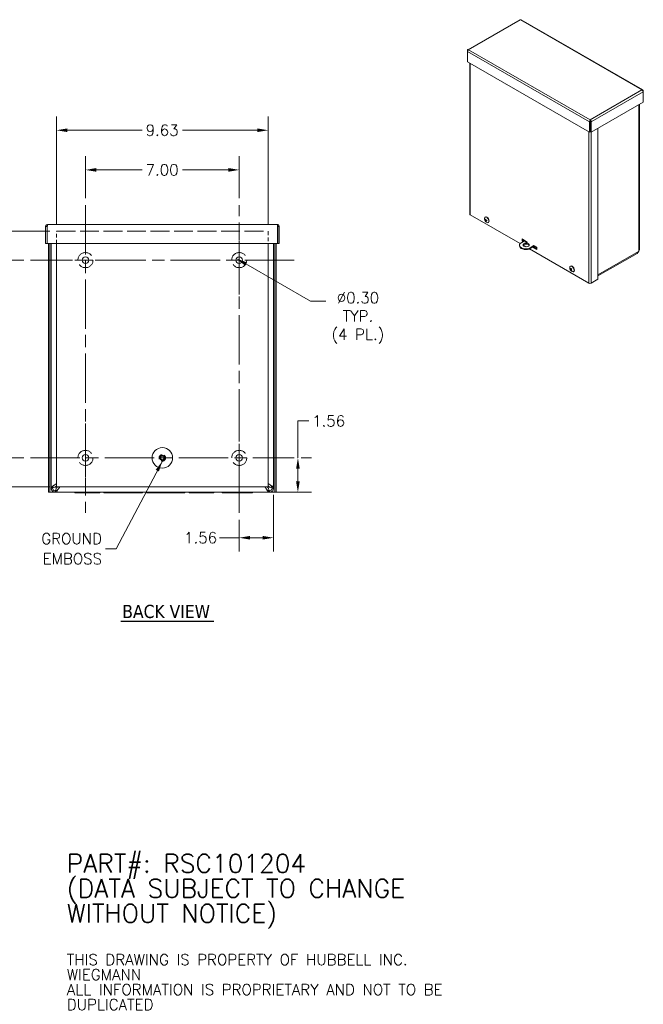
# Model space of a CAD drawing. Header units: inches. Extents: x 5.8 to 82.4, y 4.2 to 49.4.
# Tile 11 of 11: x 54 to 82.4, y 4.2 to 49. Entities that reach past the tile are written whole.
import ezdxf

# ---------------------------------------------------------------- set-up
doc = ezdxf.new("R2010")
doc.units = ezdxf.units.IN
doc.header["$LTSCALE"] = 5
doc.header["$MEASUREMENT"] = 0
doc.linetypes.add('CHAIN', pattern=[0.7087, 0.4724, -0.0591, 0.1181, -0.0591])
doc.linetypes.add('DASHED', pattern=[0.2067, 0.1654, -0.0413])
for name, color, linetype, lineweight in [('Center Mark (ANSI)', 7, 'Continuous', 5), ('Centerline (ANSI)', 7, 'Continuous', 5), ('Dimension (ANSI)', 7, 'Continuous', 5), ('Hidden (ANSI)', 7, 'DASHED', 5), ('Symbol (ANSI)', 7, 'Continuous', 5), ('Visible (ANSI)', 7, 'Continuous', 5), ('Visible Narrow (ANSI)', 7, 'Continuous', 5)]:
    doc.layers.add(name, color=color, linetype=linetype, lineweight=lineweight)
doc.styles.add('Note Text (ANSI)', font='RomanS.shx')
doc.styles.add('ROMANS', font='romans.shx')
doc.styles.add('Text Style168', font='tahoma.ttf')
doc.dimstyles.new('Default (ANSI)', dxfattribs={"dimscale": 5, "dimtxt": 0.1, "dimasz": 0.098425, "dimexe": 0.125, "dimexo": 0.0625, "dimgap": 0.031496, "dimtad": 0, "dimtih": 1, "dimtoh": 1, "dimrnd": 1e-08, "dimzin": 0, "dimdsep": 46, "dimtxsty": 'ROMANS', "dimcen": 0.09, "dimdle": 0.393701, "dimclrd": 256, "dimclre": 256, "dimclrt": 256, "dimadec": 0, "dimazin": 0, "dimtfac": 1, "dimtofl": 0, "dimtmove": 0, "dimatfit": 3, "dimfxl": 1, "dimtolj": 1, "dimtzin": 0, "dimlwd": -1, "dimlwe": -1, "dimarcsym": 0})
doc.dimstyles.new('Default (ANSI)$7', dxfattribs={"dimscale": 5, "dimtxt": 0.1, "dimasz": 0.098425, "dimexe": 0.125, "dimexo": 0.0625, "dimgap": 0.031496, "dimtad": 0, "dimtih": 1, "dimtoh": 1, "dimrnd": 1e-08, "dimzin": 0, "dimdsep": 46, "dimtxsty": 'ROMANS', "dimcen": 0.09, "dimdle": 0.393701, "dimclrd": 256, "dimclre": 256, "dimclrt": 256, "dimadec": 0, "dimazin": 0, "dimtfac": 1, "dimtofl": 0, "dimtmove": 0, "dimatfit": 3, "dimfxl": 1, "dimtolj": 1, "dimtzin": 0, "dimlwd": -1, "dimlwe": -1, "dimarcsym": 0})

# ---------------------------------------------------------------- blocks, each defined once
blk = doc.blocks.new('*D8')
at = {"layer": 'Defpoints', "color": 0, "transparency": 16777216}
for p in [(65.535, 27.66), (63.972, 26.526), (65.535, 25.392)]:
    blk.add_point(p, dxfattribs=at)
at = {"layer": 'Dimension (ANSI)', "transparency": 16777216}
for p, q in [((65.535, 27.347), (65.535, 24.767)), ((63.972, 26.213), (63.972, 24.767)), ((63.972, 25.392), (63.074, 25.392)), ((65.043, 25.392), (64.464, 25.392))]:
    blk.add_line(p, q, dxfattribs=at)
for points in [[(64.464, 25.474), (64.464, 25.31), (63.972, 25.392)], [(65.043, 25.474), (65.043, 25.31), (65.535, 25.392)]]:
    blk.add_solid(points, dxfattribs=at)
at = {"layer": 'Dimension (ANSI)', "transparency": 16777216, "insert": (61.464, 25.642), "char_height": 0.5, "attachment_point": 1, "style": 'ROMANS'}
blk.add_mtext('\\A1;1.56', dxfattribs=at)
blk = doc.blocks.new('*D9')
at = {"layer": 'Defpoints', "color": 0, "transparency": 16777216}
for p in [(66.472, 29.026), (65.338, 27.463), (66.642, 27.463)]:
    blk.add_point(p, dxfattribs=at)
at = {"layer": 'Dimension (ANSI)', "transparency": 16777216}
for p, q in [((66.642, 29.026), (66.642, 30.705)), ((66.642, 30.705), (67.134, 30.705)), ((66.785, 29.026), (67.267, 29.026)), ((66.642, 27.955), (66.642, 28.534)), ((65.651, 27.463), (67.267, 27.463))]:
    blk.add_line(p, q, dxfattribs=at)
for points in [[(66.56, 28.534), (66.724, 28.534), (66.642, 29.026)], [(66.56, 27.955), (66.724, 27.955), (66.642, 27.463)]]:
    blk.add_solid(points, dxfattribs=at)
at = {"layer": 'Dimension (ANSI)', "transparency": 16777216, "insert": (67.291, 30.955), "char_height": 0.5, "attachment_point": 1, "style": 'ROMANS'}
blk.add_mtext('\\A1;1.56', dxfattribs=at)
blk = doc.blocks.new('*D10')
at = {"layer": 'Defpoints', "color": 0, "transparency": 16777216}
for p in [(55.66, 43.936), (55.66, 39.338), (65.285, 39.338)]:
    blk.add_point(p, dxfattribs=at)
at = {"layer": 'Dimension (ANSI)', "transparency": 16777216}
for p, q in [((55.66, 39.651), (55.66, 44.561)), ((65.285, 39.651), (65.285, 44.561)), ((56.152, 43.936), (59.553, 43.936)), ((64.793, 43.936), (61.392, 43.936))]:
    blk.add_line(p, q, dxfattribs=at)
for points in [[(56.152, 44.018), (56.152, 43.854), (55.66, 43.936)], [(64.793, 44.018), (64.793, 43.854), (65.285, 43.936)]]:
    blk.add_solid(points, dxfattribs=at)
at = {"layer": 'Dimension (ANSI)', "transparency": 16777216, "insert": (59.71, 44.186), "char_height": 0.5, "attachment_point": 1, "style": 'ROMANS'}
blk.add_mtext('\\A1;9.63', dxfattribs=at)
blk = doc.blocks.new('*D11')
at = {"layer": 'Defpoints', "color": 0, "transparency": 16777216}
for p in [(55.66, 39.338), (48.728, 27.713), (55.66, 27.713)]:
    blk.add_point(p, dxfattribs=at)
at = {"layer": 'Dimension (ANSI)', "transparency": 16777216}
for p, q in [((55.347, 39.338), (48.103, 39.338)), ((48.728, 38.846), (48.728, 33.933)), ((48.728, 28.205), (48.728, 33.118)), ((55.347, 27.713), (48.103, 27.713))]:
    blk.add_line(p, q, dxfattribs=at)
for points in [[(48.646, 38.846), (48.81, 38.846), (48.728, 39.338)], [(48.646, 28.205), (48.81, 28.205), (48.728, 27.713)]]:
    blk.add_solid(points, dxfattribs=at)
at = {"layer": 'Dimension (ANSI)', "transparency": 16777216, "insert": (47.763, 33.776), "char_height": 0.5, "attachment_point": 1, "style": 'ROMANS'}
blk.add_mtext('\\A1;11.63', dxfattribs=at)
blk = doc.blocks.new('*D23')
at = {"layer": 'Defpoints', "color": 0, "transparency": 16777216}
for p in [(63.842, 38.101), (64.102, 37.951)]:
    blk.add_point(p, dxfattribs=at)
at = {"layer": 'Dimension (ANSI)', "transparency": 16777216}
for p, q in [((67.209, 36.157), (64.268, 37.855)), ((67.92, 36.157), (67.209, 36.157))]:
    blk.add_line(p, q, dxfattribs=at)
blk.add_solid([(64.309, 37.926), (64.227, 37.784), (63.842, 38.101)], dxfattribs=at)
at = {"layer": 'Dimension (ANSI)', "transparency": 16777216, "insert": (69.375, 36.562), "char_height": 0.5, "attachment_point": 2, "style": 'ROMANS'}
blk.add_mtext('\\A1;∅0.30{\\PTYP.\\P(4 PL.)}', dxfattribs=at)
blk = doc.blocks.new('*D27')
at = {"layer": 'Defpoints', "color": 0, "transparency": 16777216}
for p in [(51.874, 38.026), (54.472, 38.026), (54.472, 29.026)]:
    blk.add_point(p, dxfattribs=at)
at = {"layer": 'Dimension (ANSI)', "transparency": 16777216}
for p, q in [((54.16, 38.026), (51.249, 38.026)), ((51.874, 37.534), (51.874, 33.933)), ((51.874, 29.518), (51.874, 33.118)), ((54.16, 29.026), (51.249, 29.026))]:
    blk.add_line(p, q, dxfattribs=at)
for points in [[(51.792, 37.534), (51.956, 37.534), (51.874, 38.026)], [(51.792, 29.518), (51.956, 29.518), (51.874, 29.026)]]:
    blk.add_solid(points, dxfattribs=at)
at = {"layer": 'Dimension (ANSI)', "transparency": 16777216, "insert": (51.112, 33.776), "char_height": 0.5, "attachment_point": 1, "style": 'ROMANS'}
blk.add_mtext('\\A1;9.00', dxfattribs=at)
blk = doc.blocks.new('*D28')
at = {"layer": 'Defpoints', "color": 0, "transparency": 16777216}
for p in [(56.972, 42.132), (56.972, 40.526), (63.972, 40.526)]:
    blk.add_point(p, dxfattribs=at)
at = {"layer": 'Dimension (ANSI)', "transparency": 16777216}
for p, q in [((56.972, 40.838), (56.972, 42.757)), ((63.972, 40.838), (63.972, 42.757)), ((57.464, 42.132), (59.553, 42.132)), ((63.48, 42.132), (61.392, 42.132))]:
    blk.add_line(p, q, dxfattribs=at)
for points in [[(57.464, 42.214), (57.464, 42.05), (56.972, 42.132)], [(63.48, 42.214), (63.48, 42.05), (63.972, 42.132)]]:
    blk.add_solid(points, dxfattribs=at)
at = {"layer": 'Dimension (ANSI)', "transparency": 16777216, "insert": (59.71, 42.382), "char_height": 0.5, "attachment_point": 1, "style": 'ROMANS'}
blk.add_mtext('\\A1;7.00', dxfattribs=at)

msp = doc.modelspace()

# ---------------------------------------------------------------- linework, layer by layer
at = {"layer": 'Center Mark (ANSI)', "linetype": 'CHAIN', "ltscale": 0.34877}
for p, q in [((63.972, 36.456), (63.972, 39.596)), ((58.542, 38.026), (55.402, 38.026)), ((56.972, 30.596), (56.972, 27.456)), ((63.972, 30.596), (63.972, 27.456))]:
    msp.add_line(p, q, dxfattribs=at)
at = {"layer": 'Centerline (ANSI)', "linetype": 'CHAIN', "ltscale": 0.952448}
for p, q in [((56.972, 40.526), (56.972, 26.526)), ((63.972, 26.526), (63.972, 40.526)), ((66.472, 38.026), (54.472, 38.026)), ((54.472, 29.026), (66.472, 29.026))]:
    msp.add_line(p, q, dxfattribs=at)
at = {"layer": 'Hidden (ANSI)', "ltscale": 0.214369}
for p, q in [((55.66, 38.775), (55.66, 39.338)), ((65.285, 39.338), (65.285, 38.775))]:
    msp.add_line(p, q, dxfattribs=at)
at = {"layer": 'Hidden (ANSI)', "ltscale": 1.034779}
msp.add_line((55.66, 39.338), (65.285, 39.338), dxfattribs=at)
at = {"layer": 'Hidden (ANSI)', "ltscale": 1.044428}
for centre in [(56.972, 38.026), (63.972, 38.026), (56.972, 29.026), (63.972, 29.026)]:
    msp.add_circle(centre, 0.344, dxfattribs=at)
at = {"layer": 'Hidden (ANSI)', "ltscale": 0.347801}
msp.add_circle((60.472, 29.026), 0.145, dxfattribs=at)
at = {"layer": 'Symbol (ANSI)', "lineweight": 30}
msp.add_line((58.589, 21.603), (62.816, 21.603), dxfattribs=at)
at = {"layer": 'Visible (ANSI)'}
for p, q in [((76.739, 48.964), (74.375, 47.602)), ((82.345, 45.77), (76.798, 48.964)), ((74.368, 47.559), (74.355, 47.567)), ((74.355, 47.567), (74.355, 47.522)), ((74.355, 47.043), (74.355, 47.522)), ((79.912, 43.843), (74.355, 47.043)), ((74.462, 46.981), (74.462, 40.12)), ((82.351, 45.726), (82.365, 45.734)), ((82.365, 45.69), (82.365, 45.734)), ((82.365, 45.69), (82.365, 45.21)), ((82.365, 45.21), (79.989, 43.843)), ((82.19, 38.516), (82.19, 45.11)), ((79.951, 44.376), (79.951, 44.414)), ((79.945, 44.341), (79.912, 44.322)), ((79.912, 44.322), (79.912, 43.843)), ((79.945, 44.341), (79.945, 43.862)), ((79.957, 44.359), (79.952, 44.356)), ((79.957, 44.341), (79.957, 43.862)), ((79.957, 44.341), (79.989, 44.322)), ((79.989, 43.843), (79.989, 44.322)), ((80.3, 44.021), (80.3, 37.161)), ((79.945, 43.862), (79.912, 43.843)), ((79.957, 43.862), (79.989, 43.843)), ((76.753, 38.784), (74.482, 40.091)), ((75.166, 39.983), (75.173, 39.988)), ((55.222, 39.557), (55.16, 39.557)), ((55.16, 39.557), (55.16, 38.775)), ((55.222, 39.557), (55.222, 38.775)), ((55.233, 38.775), (55.233, 39.557)), ((55.253, 39.65), (65.691, 39.65)), ((65.712, 39.557), (65.712, 38.775)), ((65.723, 39.557), (65.723, 38.775)), ((65.723, 39.557), (65.785, 39.557)), ((65.785, 38.775), (65.785, 39.557)), ((75.175, 39.846), (75.194, 39.857)), ((75.178, 39.813), (75.185, 39.821)), ((75.18, 39.853), (75.195, 39.861)), ((75.185, 39.821), (75.194, 39.826)), ((75.203, 39.812), (75.208, 39.815)), ((75.206, 39.848), (75.207, 39.848)), ((75.211, 39.854), (75.207, 39.848)), ((75.209, 39.819), (75.233, 39.833)), ((75.309, 39.734), (75.317, 39.738)), ((76.853, 38.992), (76.983, 38.917)), ((76.853, 38.896), (76.853, 38.992)), ((55.222, 38.775), (55.16, 38.775)), ((65.712, 38.775), (55.233, 38.775)), ((55.285, 38.775), (55.285, 27.462)), ((55.347, 38.775), (55.347, 27.462)), ((55.41, 38.775), (55.41, 27.66)), ((55.66, 27.713), (55.66, 38.775)), ((65.285, 38.775), (65.285, 27.713)), ((65.535, 27.66), (65.535, 38.775)), ((65.598, 27.462), (65.598, 38.775)), ((65.66, 27.462), (65.66, 38.775)), ((65.723, 38.775), (65.785, 38.775)), ((76.729, 38.717), (76.729, 38.679)), ((76.985, 38.918), (76.753, 38.785)), ((76.853, 38.896), (76.886, 38.915)), ((76.9, 38.869), (76.853, 38.896)), ((76.886, 38.973), (76.886, 38.915)), ((76.886, 38.954), (76.967, 38.907)), ((76.934, 38.888), (76.886, 38.916)), ((76.886, 38.915), (76.933, 38.888)), ((77.01, 38.636), (76.897, 38.701)), ((77.023, 38.894), (77.08, 38.862)), ((77.053, 38.857), (77.066, 38.85)), ((77.163, 38.562), (77.383, 38.689)), ((77.163, 38.524), (77.414, 38.669)), ((77.163, 38.562), (77.163, 38.524)), ((79.886, 36.979), (77.183, 38.536)), ((77.516, 38.515), (77.331, 38.621)), ((77.449, 38.591), (77.364, 38.64)), ((77.364, 38.64), (77.516, 38.552)), ((77.383, 38.687), (77.516, 38.61)), ((77.397, 38.659), (77.449, 38.629)), ((77.449, 38.649), (77.449, 38.591)), ((77.516, 38.61), (77.516, 38.515)), ((82.084, 38.332), (80.3, 37.305)), ((82.149, 38.418), (82.155, 38.427)), ((79.044, 37.75), (79.051, 37.754)), ((79.054, 37.609), (79.071, 37.618)), ((79.054, 37.595), (79.087, 37.614)), ((79.065, 37.582), (79.087, 37.595)), ((79.066, 37.621), (79.07, 37.623)), ((79.075, 37.578), (79.087, 37.585)), ((79.076, 37.616), (79.097, 37.628)), ((79.087, 37.603), (79.106, 37.614)), ((79.09, 37.591), (79.092, 37.592)), ((79.188, 37.5), (79.195, 37.505)), ((80.3, 37.161), (79.985, 36.979)), ((55.347, 27.462), (55.285, 27.462)), ((55.347, 27.462), (55.378, 27.462)), ((55.378, 27.462), (56.495, 27.462)), ((55.41, 27.65), (55.41, 27.66)), ((55.41, 27.66), (55.459, 27.66)), ((55.459, 27.65), (55.41, 27.65)), ((55.459, 27.66), (55.472, 27.66)), ((55.472, 27.65), (55.459, 27.65)), ((55.472, 27.66), (55.472, 27.65)), ((55.597, 27.694), (55.66, 27.757)), ((55.597, 27.525), (55.597, 27.513)), ((55.597, 27.525), (55.606, 27.525)), ((55.597, 27.513), (55.597, 27.463)), ((55.606, 27.463), (55.597, 27.463)), ((55.606, 27.525), (55.606, 27.513)), ((55.606, 27.513), (55.606, 27.463)), ((65.338, 27.463), (55.606, 27.463)), ((55.641, 27.65), (55.704, 27.713)), ((65.285, 27.713), (55.66, 27.713)), ((56.495, 27.463), (56.495, 27.432)), ((56.995, 27.432), (56.495, 27.432)), ((56.995, 27.432), (56.995, 27.463)), ((56.995, 27.432), (57.12, 27.432)), ((57.12, 27.432), (57.12, 27.463)), ((57.62, 27.432), (57.12, 27.432)), ((57.62, 27.463), (57.62, 27.432)), ((57.62, 27.462), (57.812, 27.462)), ((57.812, 27.432), (57.812, 27.463)), ((59.562, 27.432), (57.812, 27.432)), ((59.562, 27.432), (59.562, 27.463)), ((59.562, 27.462), (59.752, 27.462)), ((59.752, 27.432), (59.752, 27.463)), ((61.502, 27.432), (59.752, 27.432)), ((61.502, 27.432), (61.502, 27.463)), ((61.502, 27.462), (61.695, 27.462)), ((61.695, 27.463), (61.695, 27.432)), ((62.195, 27.432), (61.695, 27.432)), ((62.195, 27.432), (62.195, 27.463)), ((62.195, 27.432), (62.32, 27.432)), ((62.32, 27.432), (62.32, 27.463)), ((62.82, 27.432), (62.32, 27.432)), ((62.82, 27.463), (62.82, 27.432)), ((62.82, 27.462), (63.2, 27.462)), ((63.2, 27.463), (63.2, 27.432)), ((63.825, 27.432), (63.2, 27.432)), ((63.825, 27.432), (63.825, 27.463)), ((63.825, 27.432), (63.95, 27.432)), ((63.95, 27.432), (63.95, 27.463)), ((64.575, 27.432), (63.95, 27.432)), ((64.575, 27.463), (64.575, 27.432)), ((64.575, 27.462), (65.566, 27.462)), ((65.303, 27.65), (65.24, 27.713)), ((65.348, 27.694), (65.285, 27.757)), ((65.338, 27.513), (65.338, 27.525)), ((65.338, 27.525), (65.348, 27.525)), ((65.338, 27.463), (65.338, 27.513)), ((65.348, 27.463), (65.338, 27.463)), ((65.348, 27.513), (65.348, 27.525)), ((65.348, 27.463), (65.348, 27.513)), ((65.473, 27.65), (65.473, 27.66)), ((65.473, 27.66), (65.485, 27.66)), ((65.485, 27.65), (65.473, 27.65)), ((65.485, 27.66), (65.535, 27.66)), ((65.535, 27.65), (65.485, 27.65)), ((65.535, 27.66), (65.535, 27.65)), ((65.598, 27.462), (65.566, 27.462)), ((65.598, 27.462), (65.66, 27.462))]:
    msp.add_line(p, q, dxfattribs=at)
for centre, radius in [((56.972, 38.026), 0.15), ((63.972, 38.026), 0.15), ((56.972, 29.026), 0.15), ((60.472, 29.026), 0.466), ((60.472, 29.026), 0.114), ((63.972, 29.026), 0.15), ((60.472, 29.026), 0.0825)]:
    msp.add_circle(centre, radius, dxfattribs=at)
for centre in [(75.326, 39.909), (79.204, 37.676)]:
    msp.add_arc(centre, 0.191, 173.2904, 246.5816, dxfattribs=at)
for centre, major_axis, ratio, start_param, end_param in [((79.935, 44.366), (-0.0234, 0), 0.575862, 1.931658, 2.356194), ((79.935, 44.366), (0.0699, 0), 0.575862, 4.850851, 5.022937), ((74.532, 40.12), (-0.0699, 0), 0.575862, 0, 0.785398), ((75.237, 39.859), (-0.072, 0.125), 0.578093, 2.480966, 6.943812), ((75.245, 39.863), (-0.072, 0.125), 0.578093, 3.141593, 6.283185), ((75.325, 39.909), (-0.006, -0.19), 0.774635, 4.837365, 5.00175), ((75.326, 39.909), (0.095, 0.165), 0.568562, 2.035767, 2.200152), ((75.326, 39.91), (-0.19, 0.003), 0.575242, 0.475568, 0.639953), ((75.326, 39.909), (-0.18, -0.062), 0.276131, 0.324197, 0.488582), ((75.267, 39.85), (0.119, -0.118), 0.388819, 4.197491, 4.319648), ((75.326, 39.924), (-0.168, 0.009), 0.987278, 0.39825, 0.520407), ((75.166, 39.849), (-0.012, -0.0081), 0.498296, 2.201847, 2.60059), ((75.342, 39.832), (-0.164, -0.035), 0.488683, 5.965517, 6.087674), ((75.249, 39.954), (-0.085, -0.145), 0.180286, 0.347942, 0.470099), ((75.171, 39.821), (0.0136, 0.0004), 0.277471, 6.154306, 7.041045), ((75.18, 39.81), (-0.0055, -0.0114), 0.118703, 2.519604, 3.406343), ((75.325, 39.91), (-0.097, -0.164), 0.578652, 5.65773, 5.822115), ((75.338, 39.827), (0.166, 0.026), 0.397807, 2.382082, 2.504238), ((75.194, 39.849), (-0.0134, 0.0001), 0.234204, 1.965941, 2.85268), ((75.245, 39.95), (-0.075, -0.15), 0.089411, 0.806526, 0.928683), ((75.202, 39.838), (0.005, 0.0112), 0.062546, 0.433154, 1.319893), ((75.326, 39.909), (0.004, 0.19), 0.764546, 2.15855, 2.322935), ((75.202, 39.803), (0.0114, 0.0088), 0.489139, 0.559877, 0.964724), ((75.32, 39.932), (-0.163, -0.039), 0.966912, 0.582518, 0.704674), ((75.261, 39.858), (0.104, -0.132), 0.409185, 4.714161, 4.836318), ((75.325, 39.91), (-0.181, -0.059), 0.266042, 0.799838, 0.964223), ((75.326, 39.909), (0.191, 0), 0.585331, 4.080111, 4.244496), ((77.029, 38.717), (-0.3, 0), 0.575862, 5.881372, 8.314443), ((77.029, 38.679), (-0.3, 0), 0.575862, 0, 2.031258), ((77.032, 38.678), (0.141, 0), 0.575862, 0.236933, 2.904659), ((77.035, 38.87), (0.0469, 0), 0.575862, 1.832596, 6.021386), ((77.035, 38.832), (-0.0469, 0), 0.575862, 3.922843, 5.501935), ((79.116, 37.625), (-0.072, 0.125), 0.578093, 2.480966, 6.943812), ((79.204, 37.676), (0.171, -0.085), 0.768102, 3.926124, 4.090509), ((79.204, 37.676), (-0.069, 0.178), 0.807556, 1.378118, 1.542503), ((79.123, 37.629), (-0.072, 0.125), 0.578093, 3.141593, 6.283185), ((79.183, 37.589), (0.163, -0.039), 0.100402, 3.696707, 3.818864), ((79.168, 37.723), (-0.134, -0.101), 0.752654, 0.099679, 0.221836), ((79.204, 37.677), (-0.17, -0.085), 0.068701, 0.300786, 0.465171), ((79.043, 37.611), (-0.0111, 0.0019), 0.083166, 2.67786, 3.040002), ((79.045, 37.599), (-0.009, -0.011), 0.395183, 2.283377, 3.001606), ((79.204, 37.675), (-0.14, -0.129), 0.283921, 5.78644, 5.950825), ((79.227, 37.63), (0.15, 0.076), 0.822361, 2.534007, 2.656164), ((79.057, 37.624), (-0.014, -0.003), 0.425503, 2.12825, 2.607341), ((79.118, 37.676), (0, -0.168), 0.300602, 4.941382, 5.063538), ((79.063, 37.572), (0.0139, 0.0037), 0.450098, 0.336346, 0.901623), ((79.226, 37.639), (-0.144, -0.087), 0.878695, 6.08079, 6.202947), ((79.073, 37.568), (-0.00291, -0.00978), 0.24701, 3.401686, 3.489228), ((79.117, 37.685), (-0.017, -0.167), 0.244268, 5.437057, 5.559214), ((79.203, 37.676), (-0.142, -0.127), 0.294011, 5.318929, 5.483314), ((79.101, 37.616), (-0.0181, 0.0315), 0.578093, 1.444525, 1.733938), ((79.204, 37.676), (0.068, -0.178), 0.817645, 4.994502, 5.158887), ((79.176, 37.592), (0.159, -0.053), 0.174561, 4.176564, 4.298721), ((79.087, 37.581), (0.0084, 0.0112), 0.362813, 0.479643, 1.064659), ((79.161, 37.726), (-0.128, -0.108), 0.678496, 0.52471, 0.646867), ((79.204, 37.675), (0.169, 0.087), 0.07879, 3.913037, 4.077422), ((79.204, 37.676), (-0.169, 0.087), 0.758012, 1.265457, 1.429842), ((79.935, 37.008), (-0.0699, 0), 0.575862, 0.785398, 2.356194)]:
    msp.add_ellipse(centre, major_axis=major_axis, ratio=ratio, start_param=start_param, end_param=end_param, dxfattribs=at)
msp.add_ellipse((77.032, 38.716), major_axis=(-0.141, 0), ratio=0.575862, dxfattribs=at)
for points, knots in [([(76.739, 48.963), (76.742, 48.965), (76.746, 48.966), (76.751, 48.966), (76.756, 48.965), (76.762, 48.962), (76.769, 48.957)], [0.7873319, 0.7873319, 0.7873319, 0.7873319, 1.128705, 1.128705, 1.128705, 1.5707963, 1.5707963, 1.5707963, 1.5707963]), ([(74.415, 47.602), (74.394, 47.611), (74.373, 47.607), (74.362, 47.59), (74.358, 47.584), (74.356, 47.576), (74.355, 47.567)], [0, 0, 0, 0, 1.128705, 1.128705, 1.128705, 1.570796, 1.570796, 1.570796, 1.570796]), ([(74.355, 47.522), (74.357, 47.542), (74.371, 47.568), (74.391, 47.586), (74.398, 47.593), (74.407, 47.598), (74.415, 47.602)], [0, 0, 0, 0, 1.128705, 1.128705, 1.128705, 1.570796, 1.570796, 1.570796, 1.570796]), ([(82.365, 45.734), (82.362, 45.757), (82.348, 45.773), (82.329, 45.774), (82.321, 45.775), (82.313, 45.773), (82.305, 45.769)], [0, 0, 0, 0, 1.128705, 1.128705, 1.128705, 1.570796, 1.570796, 1.570796, 1.570796]), ([(82.305, 45.769), (82.326, 45.76), (82.346, 45.738), (82.357, 45.715), (82.361, 45.706), (82.364, 45.698), (82.365, 45.69)], [0, 0, 0, 0, 1.128705, 1.128705, 1.128705, 1.570796, 1.570796, 1.570796, 1.570796]), ([(79.951, 44.414), (79.935, 44.402), (79.919, 44.376), (79.914, 44.351), (79.912, 44.341), (79.911, 44.331), (79.912, 44.322)], [0, 0, 0, 0, 1.128705, 1.128705, 1.128705, 1.570796, 1.570796, 1.570796, 1.570796]), ([(79.951, 44.376), (79.946, 44.369), (79.942, 44.355), (79.944, 44.343), (79.944, 44.342), (79.945, 44.342), (79.945, 44.341)], [0, 0, 0, 0, 1.483475, 1.483475, 1.483475, 1.570796, 1.570796, 1.570796, 1.570796]), ([(79.989, 44.322), (79.992, 44.345), (79.983, 44.374), (79.969, 44.394), (79.963, 44.402), (79.957, 44.409), (79.951, 44.414)], [0, 0, 0, 0, 1.128705, 1.128705, 1.128705, 1.570796, 1.570796, 1.570796, 1.570796]), ([(79.951, 44.376), (79.956, 44.369), (79.96, 44.355), (79.957, 44.343), (79.957, 44.342), (79.957, 44.342), (79.957, 44.341)], [0, 0, 0, 0, 1.483475, 1.483475, 1.483475, 1.570796, 1.570796, 1.570796, 1.570796]), ([(75.183, 39.885), (75.182, 39.885), (75.181, 39.885), (75.18, 39.885), (75.18, 39.886), (75.179, 39.887), (75.179, 39.887), (75.178, 39.889), (75.178, 39.889), (75.178, 39.89)], [0.07083885, 0.07083885, 0.07083885, 0.07083885, 0.07713496, 0.07713496, 0.08485022, 0.08485022, 0.09256936, 0.09256936, 0.09878127, 0.09878127, 0.09878127, 0.09878127]), ([(75.185, 39.884), (75.186, 39.884), (75.187, 39.884), (75.188, 39.884), (75.189, 39.884), (75.192, 39.883), (75.193, 39.883), (75.195, 39.882), (75.196, 39.881), (75.198, 39.88), (75.198, 39.88), (75.199, 39.88)], [6.0792772, 6.0792772, 6.0792772, 6.0792772, 6.1736419, 6.1736419, 6.2680065, 6.2680065, 6.3623712, 6.3623712, 6.4567358, 6.4567358, 6.502443, 6.502443, 6.502443, 6.502443]), ([(55.253, 39.65), (55.218, 39.65), (55.184, 39.629), (55.169, 39.597), (55.163, 39.584), (55.16, 39.571), (55.16, 39.557)], [0, 0, 0, 0, 1.128705, 1.128705, 1.128705, 1.570796, 1.570796, 1.570796, 1.570796]), ([(55.237, 39.583), (55.229, 39.578), (55.223, 39.569), (55.222, 39.56), (55.222, 39.559), (55.222, 39.558), (55.222, 39.557)], [0.555831, 0.555831, 0.555831, 0.555831, 1.483475, 1.483475, 1.483475, 1.570796, 1.570796, 1.570796, 1.570796]), ([(55.233, 39.557), (55.238, 39.592), (55.242, 39.626), (55.247, 39.641), (55.249, 39.647), (55.251, 39.65), (55.253, 39.65)], [0, 0, 0, 0, 1.128705, 1.128705, 1.128705, 1.570796, 1.570796, 1.570796, 1.570796]), ([(65.785, 39.557), (65.785, 39.592), (65.763, 39.626), (65.731, 39.641), (65.719, 39.647), (65.705, 39.65), (65.691, 39.65)], [0, 0, 0, 0, 1.128705, 1.128705, 1.128705, 1.570796, 1.570796, 1.570796, 1.570796]), ([(65.691, 39.65), (65.696, 39.65), (65.701, 39.629), (65.706, 39.597), (65.708, 39.584), (65.71, 39.571), (65.712, 39.557)], [0, 0, 0, 0, 1.128705, 1.128705, 1.128705, 1.570796, 1.570796, 1.570796, 1.570796]), ([(65.708, 39.583), (65.716, 39.578), (65.722, 39.569), (65.723, 39.56), (65.723, 39.559), (65.723, 39.558), (65.723, 39.557)], [0.555831, 0.555831, 0.555831, 0.555831, 1.483475, 1.483475, 1.483475, 1.570796, 1.570796, 1.570796, 1.570796]), ([(75.167, 39.836), (75.167, 39.835), (75.166, 39.835), (75.165, 39.835), (75.164, 39.835), (75.162, 39.834), (75.162, 39.834), (75.161, 39.834), (75.161, 39.834), (75.16, 39.835)], [0.07083885, 0.07083885, 0.07083885, 0.07083885, 0.07713496, 0.07713496, 0.08485022, 0.08485022, 0.09256936, 0.09256936, 0.09878127, 0.09878127, 0.09878127, 0.09878127]), ([(75.177, 39.849), (75.177, 39.849), (75.176, 39.849), (75.176, 39.848), (75.176, 39.847), (75.175, 39.846), (75.175, 39.846), (75.174, 39.846), (75.173, 39.846), (75.173, 39.846), (75.172, 39.846), (75.172, 39.847)], [0.02405736, 0.02405736, 0.02405736, 0.02405736, 0.02818655, 0.02818655, 0.03753605, 0.03753605, 0.04692113, 0.04692113, 0.05630621, 0.05630621, 0.06180987, 0.06180987, 0.06180987, 0.06180987]), ([(75.175, 39.831), (75.175, 39.831), (75.176, 39.831), (75.177, 39.83), (75.177, 39.829), (75.179, 39.828), (75.179, 39.827), (75.18, 39.826), (75.181, 39.825), (75.181, 39.824), (75.181, 39.824), (75.181, 39.824)], [0, 0, 0, 0, 0.00943558, 0.00943558, 0.01887116, 0.01887116, 0.02819305, 0.02819305, 0.03751494, 0.03751494, 0.03776186, 0.03776186, 0.03776186, 0.03776186]), ([(75.182, 39.859), (75.182, 39.858), (75.182, 39.857), (75.182, 39.856), (75.182, 39.855), (75.182, 39.854), (75.181, 39.853), (75.18, 39.853), (75.18, 39.852), (75.179, 39.852), (75.179, 39.852), (75.179, 39.852)], [0, 0, 0, 0, 0.00943558, 0.00943558, 0.01887116, 0.01887116, 0.02819305, 0.02819305, 0.03751494, 0.03751494, 0.03776186, 0.03776186, 0.03776186, 0.03776186]), ([(75.185, 39.819), (75.185, 39.818), (75.186, 39.818), (75.186, 39.817), (75.187, 39.817), (75.188, 39.815), (75.189, 39.814), (75.19, 39.813), (75.19, 39.812), (75.19, 39.811), (75.191, 39.81), (75.191, 39.81)], [0.02405736, 0.02405736, 0.02405736, 0.02405736, 0.02818655, 0.02818655, 0.03753605, 0.03753605, 0.04692113, 0.04692113, 0.05630621, 0.05630621, 0.06180987, 0.06180987, 0.06180987, 0.06180987]), ([(75.199, 39.846), (75.199, 39.846), (75.198, 39.846), (75.197, 39.847), (75.197, 39.848), (75.196, 39.849), (75.195, 39.85), (75.194, 39.852), (75.194, 39.853), (75.194, 39.854), (75.194, 39.855), (75.194, 39.855)], [0.02405957, 0.02405957, 0.02405957, 0.02405957, 0.02821495, 0.02821495, 0.03753603, 0.03753603, 0.04689223, 0.04689223, 0.05624844, 0.05624844, 0.06180761, 0.06180761, 0.06180761, 0.06180761]), ([(75.194, 39.826), (75.197, 39.828), (75.2, 39.83), (75.204, 39.832), (75.206, 39.834), (75.208, 39.835)], [-2.75026464, -2.75026464, -2.75026464, -2.75026464, -2.71346155, -2.71346155, -2.68614189, -2.68614189, -2.68614189, -2.68614189]), ([(75.196, 39.788), (75.196, 39.788), (75.195, 39.789), (75.195, 39.79), (75.196, 39.791), (75.196, 39.792), (75.196, 39.793), (75.197, 39.794), (75.198, 39.795), (75.198, 39.795)], [0.02464779, 0.02464779, 0.02464779, 0.02464779, 0.0308597, 0.0308597, 0.03857885, 0.03857885, 0.04629411, 0.04629411, 0.05259022, 0.05259022, 0.05259022, 0.05259022]), ([(75.203, 39.806), (75.202, 39.807), (75.202, 39.808), (75.202, 39.809), (75.202, 39.81), (75.202, 39.811), (75.203, 39.811), (75.203, 39.812), (75.204, 39.812), (75.205, 39.812), (75.205, 39.812), (75.205, 39.812)], [0, 0, 0, 0, 0.00943558, 0.00943558, 0.01887116, 0.01887116, 0.02819305, 0.02819305, 0.03751494, 0.03751494, 0.03776186, 0.03776186, 0.03776186, 0.03776186]), ([(75.21, 39.834), (75.21, 39.834), (75.209, 39.834), (75.207, 39.835), (75.207, 39.835), (75.205, 39.837), (75.205, 39.837), (75.204, 39.839), (75.203, 39.84), (75.203, 39.841), (75.203, 39.841), (75.203, 39.841)], [0, 0, 0, 0, 0.00943558, 0.00943558, 0.01887116, 0.01887116, 0.02819305, 0.02819305, 0.03751494, 0.03751494, 0.03776186, 0.03776186, 0.03776186, 0.03776186]), ([(75.207, 39.815), (75.207, 39.816), (75.207, 39.816), (75.207, 39.817), (75.208, 39.818), (75.208, 39.819), (75.209, 39.819), (75.21, 39.819), (75.211, 39.819), (75.212, 39.819), (75.213, 39.819), (75.213, 39.819)], [0.02405736, 0.02405736, 0.02405736, 0.02405736, 0.02818655, 0.02818655, 0.03753605, 0.03753605, 0.04692113, 0.04692113, 0.05630621, 0.05630621, 0.06180987, 0.06180987, 0.06180987, 0.06180987]), ([(75.224, 39.835), (75.224, 39.835), (75.224, 39.834), (75.224, 39.833), (75.224, 39.832), (75.224, 39.83), (75.224, 39.829), (75.223, 39.828)], [-0.02492816, -0.02492816, -0.02492816, -0.02492816, -0.01892307, -0.01892307, -0.00946153, -0.00946153, -0.00175209, -0.00175209, -0.00175209, -0.00175209]), ([(75.232, 39.836), (75.233, 39.835), (75.233, 39.833), (75.234, 39.83), (75.235, 39.828), (75.235, 39.825), (75.236, 39.823), (75.236, 39.82), (75.236, 39.819), (75.236, 39.815), (75.236, 39.814), (75.236, 39.812)], [1.3193416, 1.3193416, 1.3193416, 1.3193416, 1.4103736, 1.4103736, 1.51749, 1.51749, 1.6246063, 1.6246063, 1.7317227, 1.7317227, 1.8388391, 1.8388391, 1.8388391, 1.8388391]), ([(75.24, 39.809), (75.239, 39.809), (75.239, 39.81), (75.238, 39.81), (75.237, 39.811), (75.237, 39.811), (75.236, 39.812), (75.236, 39.812), (75.236, 39.812), (75.236, 39.812)], [0.02464779, 0.02464779, 0.02464779, 0.02464779, 0.0308597, 0.0308597, 0.03857885, 0.03857885, 0.04629411, 0.04629411, 0.04682443, 0.04682443, 0.04682443, 0.04682443]), ([(82.084, 38.332), (82.095, 38.339), (82.106, 38.352), (82.117, 38.367), (82.122, 38.375), (82.128, 38.383), (82.133, 38.391)], [-0.8879875, -0.8879875, -0.8879875, -0.8879875, -0.2986979, -0.2986979, -0.2986979, 0, 0, 0, 0]), ([(79.044, 37.639), (79.043, 37.639), (79.043, 37.639), (79.041, 37.639), (79.04, 37.64), (79.039, 37.641), (79.038, 37.641), (79.038, 37.642), (79.037, 37.643), (79.037, 37.643)], [0.07083885, 0.07083885, 0.07083885, 0.07083885, 0.07713496, 0.07713496, 0.08485022, 0.08485022, 0.09256936, 0.09256936, 0.09878127, 0.09878127, 0.09878127, 0.09878127]), ([(79.051, 37.619), (79.052, 37.618), (79.052, 37.617), (79.053, 37.615), (79.053, 37.614), (79.054, 37.613), (79.054, 37.612), (79.054, 37.61), (79.054, 37.609), (79.053, 37.609), (79.053, 37.609), (79.053, 37.609)], [0, 0, 0, 0, 0.00943558, 0.00943558, 0.01887116, 0.01887116, 0.02819305, 0.02819305, 0.03751494, 0.03751494, 0.03776186, 0.03776186, 0.03776186, 0.03776186]), ([(79.054, 37.603), (79.054, 37.603), (79.054, 37.602), (79.055, 37.601), (79.055, 37.6), (79.055, 37.598), (79.055, 37.598), (79.055, 37.596), (79.055, 37.596), (79.054, 37.595), (79.054, 37.595), (79.054, 37.595)], [0.02405736, 0.02405736, 0.02405736, 0.02405736, 0.02818655, 0.02818655, 0.03753605, 0.03753605, 0.04692113, 0.04692113, 0.05630621, 0.05630621, 0.06180987, 0.06180987, 0.06180987, 0.06180987]), ([(79.066, 37.62), (79.065, 37.62), (79.065, 37.62), (79.064, 37.62), (79.064, 37.62), (79.062, 37.621), (79.062, 37.621), (79.06, 37.623), (79.06, 37.623), (79.059, 37.625), (79.059, 37.625), (79.059, 37.626)], [0.02405736, 0.02405736, 0.02405736, 0.02405736, 0.02818655, 0.02818655, 0.03753605, 0.03753605, 0.04692113, 0.04692113, 0.05630621, 0.05630621, 0.06180987, 0.06180987, 0.06180987, 0.06180987]), ([(79.064, 37.581), (79.064, 37.581), (79.064, 37.582), (79.065, 37.582), (79.066, 37.582), (79.067, 37.582), (79.067, 37.582), (79.069, 37.581), (79.069, 37.58), (79.07, 37.58), (79.07, 37.58), (79.07, 37.579)], [0, 0, 0, 0, 0.00943558, 0.00943558, 0.01887116, 0.01887116, 0.02819305, 0.02819305, 0.03751494, 0.03751494, 0.03776186, 0.03776186, 0.03776186, 0.03776186]), ([(79.078, 37.618), (79.077, 37.617), (79.077, 37.617), (79.076, 37.616), (79.075, 37.616), (79.074, 37.616), (79.073, 37.616), (79.072, 37.617), (79.071, 37.618), (79.07, 37.618), (79.07, 37.618), (79.07, 37.618)], [0, 0, 0, 0, 0.00943558, 0.00943558, 0.01887116, 0.01887116, 0.02819305, 0.02819305, 0.03751494, 0.03751494, 0.03776186, 0.03776186, 0.03776186, 0.03776186]), ([(79.075, 37.578), (79.075, 37.578), (79.075, 37.578), (79.076, 37.578), (79.077, 37.578), (79.078, 37.577), (79.079, 37.577), (79.08, 37.576), (79.081, 37.575), (79.082, 37.574), (79.082, 37.573), (79.083, 37.573)], [0.02405736, 0.02405736, 0.02405736, 0.02405736, 0.02818655, 0.02818655, 0.03753605, 0.03753605, 0.04692113, 0.04692113, 0.05630621, 0.05630621, 0.06180987, 0.06180987, 0.06180987, 0.06180987]), ([(79.086, 37.595), (79.086, 37.595), (79.086, 37.596), (79.086, 37.597), (79.085, 37.598), (79.085, 37.599), (79.085, 37.6), (79.086, 37.602), (79.086, 37.602), (79.087, 37.603), (79.087, 37.603), (79.088, 37.603)], [0.02405957, 0.02405957, 0.02405957, 0.02405957, 0.02821495, 0.02821495, 0.03753603, 0.03753603, 0.04689223, 0.04689223, 0.05624844, 0.05624844, 0.06180761, 0.06180761, 0.06180761, 0.06180761]), ([(79.089, 37.624), (79.089, 37.623), (79.089, 37.623), (79.09, 37.623), (79.09, 37.622), (79.091, 37.62), (79.091, 37.62), (79.091, 37.618), (79.09, 37.617), (79.09, 37.616), (79.089, 37.615), (79.088, 37.614), (79.088, 37.614), (79.087, 37.614)], [-0.04431137, -0.04431137, -0.04431137, -0.04431137, -0.04326892, -0.04326892, -0.03515364, -0.03515364, -0.02703835, -0.02703835, -0.01892307, -0.01892307, -0.00946153, -0.00946153, -0.00414871, -0.00414871, -0.00414871, -0.00414871]), ([(79.09, 37.58), (79.09, 37.581), (79.089, 37.581), (79.088, 37.583), (79.087, 37.584), (79.087, 37.585), (79.087, 37.586), (79.087, 37.588), (79.087, 37.588), (79.087, 37.589), (79.087, 37.589), (79.087, 37.589)], [0, 0, 0, 0, 0.00943558, 0.00943558, 0.01887116, 0.01887116, 0.02819305, 0.02819305, 0.03751494, 0.03751494, 0.03776186, 0.03776186, 0.03776186, 0.03776186]), ([(79.091, 37.635), (79.091, 37.635), (79.091, 37.636), (79.091, 37.636), (79.091, 37.637), (79.091, 37.637), (79.092, 37.638), (79.092, 37.638)], [0.07970602, 0.07970602, 0.07970602, 0.07970602, 0.08485022, 0.08485022, 0.09256936, 0.09256936, 0.09878127, 0.09878127, 0.09878127, 0.09878127]), ([(79.091, 37.635), (79.092, 37.634), (79.093, 37.633), (79.096, 37.63), (79.097, 37.628), (79.099, 37.625), (79.1, 37.624), (79.102, 37.62), (79.103, 37.619), (79.105, 37.615), (79.106, 37.614), (79.107, 37.612)], [6.0155873, 6.0155873, 6.0155873, 6.0155873, 6.1226037, 6.1226037, 6.22962, 6.22962, 6.3366364, 6.3366364, 6.4436528, 6.4436528, 6.5506692, 6.5506692, 6.5506692, 6.5506692]), ([(79.102, 37.549), (79.101, 37.549), (79.101, 37.55), (79.1, 37.551), (79.1, 37.552), (79.1, 37.553), (79.1, 37.554), (79.1, 37.556), (79.1, 37.556), (79.1, 37.557)], [0.02464779, 0.02464779, 0.02464779, 0.02464779, 0.0308597, 0.0308597, 0.03857885, 0.03857885, 0.04629411, 0.04629411, 0.05259022, 0.05259022, 0.05259022, 0.05259022]), ([(79.109, 37.613), (79.109, 37.612), (79.108, 37.612), (79.108, 37.612), (79.107, 37.612), (79.107, 37.612), (79.107, 37.612), (79.107, 37.612)], [0.02464779, 0.02464779, 0.02464779, 0.02464779, 0.0308597, 0.0308597, 0.03857885, 0.03857885, 0.04303486, 0.04303486, 0.04303486, 0.04303486]), ([(55.41, 27.66), (55.41, 27.688), (55.437, 27.717), (55.48, 27.746), (55.523, 27.775), (55.581, 27.803), (55.628, 27.832), (55.639, 27.839), (55.65, 27.846), (55.66, 27.853)], [0, 0, 0, 0, 0.992855, 0.992855, 0.992855, 1.985709, 1.985709, 1.985709, 2.220734, 2.220734, 2.220734, 2.220734]), ([(55.565, 27.796), (55.561, 27.792), (55.557, 27.788), (55.553, 27.785), (55.518, 27.752), (55.487, 27.719), (55.476, 27.687), (55.473, 27.678), (55.472, 27.669), (55.472, 27.66)], [0.993693, 0.993693, 0.993693, 0.993693, 1.127197, 1.127197, 1.127197, 2.254394, 2.254394, 2.254394, 2.564489, 2.564489, 2.564489, 2.564489]), ([(65.285, 27.853), (65.312, 27.834), (65.345, 27.815), (65.379, 27.796), (65.43, 27.767), (65.481, 27.739), (65.509, 27.71), (65.526, 27.693), (65.535, 27.676), (65.535, 27.66)], [0.343755, 0.343755, 0.343755, 0.343755, 0.992855, 0.992855, 0.992855, 1.985709, 1.985709, 1.985709, 2.564489, 2.564489, 2.564489, 2.564489]), ([(65.473, 27.66), (65.473, 27.692), (65.451, 27.725), (65.419, 27.758), (65.407, 27.77), (65.393, 27.783), (65.379, 27.796)], [0, 0, 0, 0, 1.127197, 1.127197, 1.127197, 1.570796, 1.570796, 1.570796, 1.570796]), ([(55.566, 27.466), (55.543, 27.47), (55.509, 27.481), (55.481, 27.503), (55.452, 27.526), (55.431, 27.559), (55.421, 27.587), (55.416, 27.599), (55.414, 27.61), (55.412, 27.619)], [-1.771138, -1.771138, -1.771138, -1.771138, -1.033487, -1.033487, -1.033487, -0.298698, -0.298698, -0.298698, 0, 0, 0, 0]), ([(55.472, 27.65), (55.472, 27.66), (55.496, 27.67), (55.534, 27.68), (55.553, 27.685), (55.575, 27.689), (55.597, 27.694)], [0, 0, 0, 0, 1.048975, 1.048975, 1.048975, 1.570796, 1.570796, 1.570796, 1.570796]), ([(55.473, 27.629), (55.476, 27.613), (55.485, 27.587), (55.503, 27.567), (55.521, 27.547), (55.546, 27.534), (55.565, 27.529), (55.569, 27.528), (55.573, 27.527), (55.576, 27.527)], [0, 0, 0, 0, 0.809121, 0.809121, 0.809121, 1.616164, 1.616164, 1.616164, 1.771138, 1.771138, 1.771138, 1.771138]), ([(55.597, 27.525), (55.606, 27.525), (55.616, 27.55), (55.626, 27.588), (55.631, 27.607), (55.636, 27.628), (55.641, 27.65)], [0, 0, 0, 0, 1.048975, 1.048975, 1.048975, 1.570796, 1.570796, 1.570796, 1.570796]), ([(55.799, 27.713), (55.78, 27.686), (55.762, 27.653), (55.743, 27.619), (55.714, 27.567), (55.685, 27.517), (55.656, 27.489), (55.64, 27.472), (55.623, 27.463), (55.606, 27.463)], [0.343755, 0.343755, 0.343755, 0.343755, 0.992855, 0.992855, 0.992855, 1.985709, 1.985709, 1.985709, 2.564489, 2.564489, 2.564489, 2.564489]), ([(55.606, 27.525), (55.639, 27.525), (55.671, 27.547), (55.704, 27.579), (55.717, 27.591), (55.73, 27.605), (55.743, 27.619)], [0, 0, 0, 0, 1.127197, 1.127197, 1.127197, 1.570796, 1.570796, 1.570796, 1.570796]), ([(65.338, 27.463), (65.309, 27.463), (65.281, 27.491), (65.252, 27.534), (65.223, 27.577), (65.194, 27.635), (65.166, 27.682), (65.159, 27.693), (65.152, 27.703), (65.145, 27.713)], [0, 0, 0, 0, 0.992855, 0.992855, 0.992855, 1.985709, 1.985709, 1.985709, 2.220734, 2.220734, 2.220734, 2.220734]), ([(65.202, 27.619), (65.205, 27.615), (65.209, 27.611), (65.213, 27.606), (65.246, 27.572), (65.279, 27.54), (65.311, 27.53), (65.32, 27.527), (65.329, 27.525), (65.338, 27.525)], [0.993693, 0.993693, 0.993693, 0.993693, 1.127197, 1.127197, 1.127197, 2.254394, 2.254394, 2.254394, 2.564489, 2.564489, 2.564489, 2.564489]), ([(65.348, 27.525), (65.338, 27.525), (65.328, 27.55), (65.318, 27.588), (65.313, 27.607), (65.308, 27.628), (65.303, 27.65)], [0, 0, 0, 0, 1.048975, 1.048975, 1.048975, 1.570796, 1.570796, 1.570796, 1.570796]), ([(65.473, 27.65), (65.473, 27.66), (65.448, 27.67), (65.41, 27.68), (65.391, 27.685), (65.369, 27.689), (65.348, 27.694)], [0, 0, 0, 0, 1.048975, 1.048975, 1.048975, 1.570796, 1.570796, 1.570796, 1.570796]), ([(65.368, 27.527), (65.385, 27.53), (65.41, 27.539), (65.43, 27.557), (65.451, 27.574), (65.464, 27.6), (65.469, 27.619), (65.47, 27.623), (65.47, 27.626), (65.471, 27.629)], [-3.141593, -3.141593, -3.141593, -3.141593, -2.332471, -2.332471, -2.332471, -1.525428, -1.525428, -1.525428, -1.370455, -1.370455, -1.370455, -1.370455]), ([(65.532, 27.619), (65.528, 27.596), (65.517, 27.563), (65.494, 27.534), (65.472, 27.506), (65.439, 27.484), (65.41, 27.474), (65.399, 27.47), (65.388, 27.467), (65.379, 27.466)], [1.370455, 1.370455, 1.370455, 1.370455, 2.108106, 2.108106, 2.108106, 2.842895, 2.842895, 2.842895, 3.141593, 3.141593, 3.141593, 3.141593])]:
    msp.add_open_spline(points, degree=3, knots=knots, dxfattribs=at)
for points in [[(76.769, 48.957), (76.78, 48.966), (76.791, 48.968), (76.798, 48.963)], [(79.944, 44.358), (79.948, 44.359), (79.952, 44.36), (79.957, 44.362)], [(82.133, 38.391), (82.139, 38.399), (82.144, 38.408), (82.149, 38.418)], [(82.155, 38.427), (82.177, 38.453), (82.189, 38.485), (82.189, 38.516)], [(55.412, 27.619), (55.411, 27.629), (55.41, 27.64), (55.41, 27.65)], [(55.472, 27.65), (55.472, 27.643), (55.472, 27.636), (55.473, 27.629)], [(55.597, 27.463), (55.586, 27.463), (55.576, 27.464), (55.566, 27.466)], [(55.576, 27.527), (55.583, 27.526), (55.59, 27.525), (55.597, 27.525)], [(65.348, 27.525), (65.355, 27.525), (65.362, 27.526), (65.368, 27.527)], [(65.379, 27.466), (65.368, 27.464), (65.358, 27.463), (65.348, 27.463)], [(65.471, 27.629), (65.472, 27.636), (65.473, 27.643), (65.473, 27.65)], [(65.535, 27.65), (65.535, 27.64), (65.534, 27.629), (65.532, 27.619)]]:
    msp.add_open_spline(points, degree=3, dxfattribs=at)
for points, weights in [([(75.183, 39.885), (75.185, 39.884), (75.187, 39.884)], [1.00396945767, 1.00586088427, 1.00718965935]), ([(75.167, 39.836), (75.184, 39.843), (75.197, 39.848)], [1.00396945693, 1.01702251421, 1.0032786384]), ([(75.204, 39.803), (75.201, 39.799), (75.198, 39.795)], [1.00914358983, 1.00758381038, 1.00396945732]), ([(75.223, 39.828), (75.223, 39.828), (75.223, 39.827)], [1.23026837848, 1.2067733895, 1.18322069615]), ([(79.044, 37.639), (79.049, 37.639), (79.054, 37.64)], [1.00396945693, 1.00801082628, 1.00948347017]), ([(79.106, 37.567), (79.104, 37.562), (79.1, 37.557)], [1.01004039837, 1.0089760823, 1.00396945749])]:
    msp.add_rational_spline(points, weights, degree=2, dxfattribs=at)
at = {"layer": 'Visible Narrow (ANSI)'}
for p, q in [((76.769, 48.957), (74.415, 47.602)), ((82.305, 45.769), (76.769, 48.957)), ((79.912, 44.322), (74.355, 47.522)), ((74.415, 47.602), (79.951, 44.414)), ((74.482, 46.969), (74.482, 40.091)), ((79.951, 44.414), (82.305, 45.769)), ((82.365, 45.69), (79.989, 44.322)), ((82.155, 45.09), (82.155, 38.427)), ((79.952, 44.356), (79.958, 44.353)), ((79.886, 36.979), (79.886, 43.858)), ((79.985, 43.845), (79.985, 36.979)), ((75.175, 39.831), (75.2, 39.846)), ((75.182, 39.859), (75.196, 39.867)), ((75.191, 39.81), (75.223, 39.828)), ((75.213, 39.819), (75.234, 39.831)), ((80.3, 37.353), (82.149, 38.418)), ((79.051, 37.619), (79.06, 37.624)), ((79.078, 37.618), (79.097, 37.628)), ((79.083, 37.573), (79.092, 37.578)), ((79.088, 37.603), (79.106, 37.614))]:
    msp.add_line(p, q, dxfattribs=at)
for centre, major_axis, start_param, end_param in [((75.198, 39.836), (-0.0297, 0.0517), 5.454453, 5.982055), ((75.2, 39.837), (-0.026, 0.0452), 5.922162, 5.986884), ((75.198, 39.836), (0.0297, -0.0517), 3.883657, 4.411259), ((75.2, 39.837), (-0.026, 0.0452), 0.877462, 1.274495), ((75.198, 39.836), (0.0297, -0.0517), 5.454453, 5.982055), ((75.2, 39.837), (-0.026, 0.0452), 2.308032, 2.686089), ((75.198, 39.836), (-0.0297, 0.0517), 3.883657, 4.411259), ((79.076, 37.602), (-0.0297, 0.0517), 6.155136, 6.682737), ((79.078, 37.604), (-0.026, 0.0452), 0.007678, 0.404381), ((79.076, 37.602), (0.0297, -0.0517), 4.584339, 5.111941), ((79.078, 37.604), (-0.026, 0.0452), 1.456814, 1.899142), ((79.076, 37.602), (-0.0297, 0.0517), 4.584339, 5.111941), ((79.078, 37.604), (0.026, -0.0452), 6.150306, 6.568867), ((79.076, 37.602), (0.0297, -0.0517), 6.155136, 6.682737)]:
    msp.add_ellipse(centre, major_axis=major_axis, ratio=0.578093, start_param=start_param, end_param=end_param, dxfattribs=at)

# ---------------------------------------------------------------- texts
at = {"layer": 'Symbol (ANSI)', "char_height": 0.5}
for s, insert, width, attachment_point, line_spacing_factor, style in [('{\\fRomanS|b0|i0;\\H0.5000;GROUND\\PEMBOSS}', (57.726, 24.894), 3.15775, 6, 1.093904, 'ROMANS'), ('{\\fRomanS|b0|i0|c0|p2;\\H1.667x;PART#: RSC101204\\P(DATA SUBJECT TO CHANGE \\H1.5632x; \\H0.63972x;\\PWITHOUT NOTICE)\\H1.4806x; \\H0.67541x;\\P \\H1.3021x; \\H0.768x;\\P\\H0.59988x;THIS DRAWING IS PROPERTY OF HUBBELL INC. \\H1.4762x; \\H0.67742x;\\PWIEGMANN\\H1.1609x; \\H0.86141x;\\PALL INFORMATION IS PROPRIETARY AND NOT TO BE \\H1.1893x; \\H0.8408x;\\PDUPLICATED \\H1.1868x; \\H0.84262x;\\P\\H1.187x; }', (56.123, 7.054), 21.83674, 4, 0.817683, 'Note Text (ANSI)')]:
    msp.add_mtext(s, dxfattribs=dict(at, insert=insert, width=width, attachment_point=attachment_point, line_spacing_factor=line_spacing_factor, style=style))
at = {"layer": 'Symbol (ANSI)', "insert": (58.649, 21.727), "char_height": 0.6, "attachment_point": 7, "style": 'Text Style168'}
msp.add_mtext('BACK VIEW', dxfattribs=at)

# ---------------------------------------------------------------- dimensions: what is measured, and where the dimension line sits
at = {"layer": 'Dimension (ANSI)'}
for base, p1, p2, picture, middle in [((55.659643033, 43.936098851), (65.284643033, 39.338160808), (55.659643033, 39.338160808), '*D10', (60.472143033, 43.936098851)), ((56.972, 42.132), (63.972, 40.526), (56.972, 40.526), '*D28', (60.472, 42.132))]:
    dim = msp.add_linear_dim(base=base, p1=p1, p2=p2, dimstyle='Default (ANSI)', override={"dimtih": 0, "dimtoh": 0, "dimdec": 2, "dimtp": 0, "dimtm": 0, "dimtdec": 2, "dimatfit": 1}, dxfattribs=at)
    dim.commit()
    dim.dimension.update_dxf_attribs({"geometry": picture, "text_midpoint": middle, "dimtype": 160})
for base, p1, p2, angle, override, picture, middle in [((48.727701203, 27.713160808), (55.659643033, 39.338160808), (55.659643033, 27.713160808), 90, {"dimdec": 2, "dimtp": 0, "dimtm": 0, "dimtdec": 2, "dimatfit": 1}, '*D11', (48.727701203, 33.525660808)), ((51.874, 38.026), (54.472, 29.026), (54.472, 38.026), 90, {"dimdec": 2, "dimtp": 0, "dimtm": 0, "dimtdec": 2, "dimatfit": 1}, '*D27', (51.874, 33.526)), ((66.642, 27.463), (66.472, 29.026), (65.338, 27.463), 90, {"dimdec": 2, "dimtp": 0, "dimtm": 0, "dimtdec": 2, "dimatfit": 2}, '*D9', (68.018, 30.705)), ((65.535, 25.392), (63.972, 26.526), (65.535, 27.66), 180, {"dimtih": 0, "dimtoh": 0, "dimdec": 2, "dimtp": 0, "dimtm": 0, "dimtdec": 2, "dimatfit": 2}, '*D8', (62.19, 25.392))]:
    dim = msp.add_linear_dim(base=base, p1=p1, p2=p2, angle=angle, dimstyle='Default (ANSI)', override=override, dxfattribs=at)
    dim.commit()
    dim.dimension.update_dxf_attribs({"geometry": picture, "text_midpoint": middle, "dimtype": 160})
dim = msp.add_diameter_dim_2p(p1=(64.102, 37.951), p2=(63.842, 38.101), text='<>{\\PTYP.\\P(4 PL.)}', dimstyle='Default (ANSI)', override={"dimdec": 2, "dimlfac": 1, "dimtp": 0, "dimtm": 0, "dimtdec": 2, "dimtvp": -0.333333}, dxfattribs=at)
dim.commit()
dim.dimension.update_dxf_attribs({"geometry": '*D23', "text_midpoint": (69.375, 36.157), "dimtype": 163})

# ---------------------------------------------------------------- leaders
at = {"layer": 'Symbol (ANSI)', "annotation_type": 0, "has_hookline": 1, "hookline_direction": 1, "text_width": 2.985}
msp.add_leader([(60.472, 28.881), (58.376, 24.894), (57.884, 24.894)], dimstyle='Default (ANSI)$7', override={"dimtad": 0}, dxfattribs=at)

doc.saveas('drawing.dxf')
